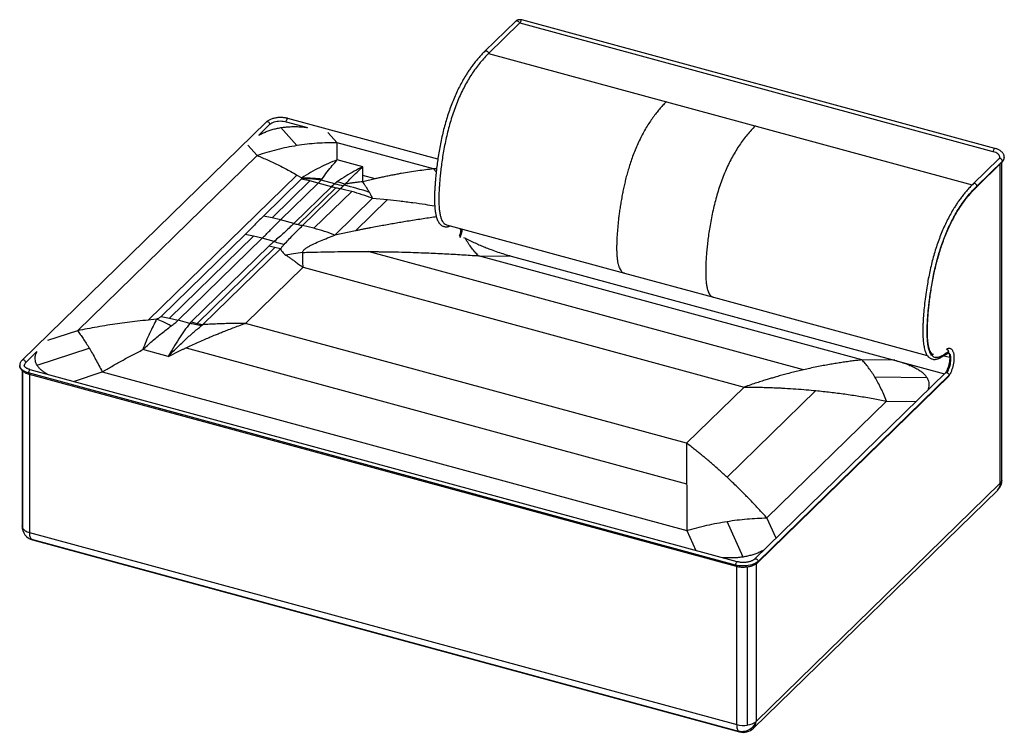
# Paper-space layout '_Trimetric' of a CAD drawing. Header units: millimetres. Extents: x -856 to 856, y -378 to 862.
import ezdxf

# ---------------------------------------------------------------- set-up
doc = ezdxf.new("R2010")
doc.units = ezdxf.units.MM

psp = doc.layouts.new('_Trimetric')

# ---------------------------------------------------------------- linework, layer by layer
at = {"color": 7, "linetype": 'Continuous', "lineweight": 25}
for p, q in [((6.6, 859.8), (-47, 807.4)), ((836.8, 632.6), (14.3, 856.2)), ((839.7, 638.3), (17.2, 861.9)), ((13, 856), (-40.7, 803.6)), ((-40.7, 803.6), (800.4, 575)), ((-128.9, 619.6), (-389.6, 690.4)), ((-427.2, 684), (-851.9, 269.5)), ((-440.4, 661.1), (-420.9, 680.2)), ((-373.9, 643.2), (-401.9, 674.5)), ((-392.5, 684.7), (-355.5, 674.7)), ((-303.9, 648), (-320, 666)), ((-459.3, 643.8), (-443.2, 625.8)), ((-136.7, 602.5), (-303.9, 648)), ((-443.2, 625.8), (-755.4, 321)), ((-259.6, 606.3), (-303.8, 618.3)), ((846.3, 619.9), (802, 576.7)), ((-259.5, 591.1), (-259.6, 606.3)), ((-131.8, 597.3), (-136.7, 602.5)), ((-131.2, 602.5), (-136.7, 602.5)), ((807.6, 570.9), (851.9, 614.2)), ((808.3, 572.8), (852.7, 616.1)), ((849.1, 55.6), (849.1, 611.5)), ((852, 61.6), (852, 614.3)), ((-374, 592), (-632.6, 339.5)), ((-366.7, 584.5), (-432.3, 520.5)), ((-374, 592), (-365.7, 587.1)), ((-365.9, 585.9), (-366.7, 584.5)), ((-351.8, 581.7), (-366.7, 584.5)), ((-336.8, 578), (-331.7, 583.2)), ((-308.2, 576.8), (-331.7, 583.2)), ((-259.5, 580.1), (-259.5, 591.1)), ((-238.2, 585.3), (-259.5, 591.1)), ((-238.2, 585.3), (-259.5, 580.1)), ((-351.8, 581.7), (-417.3, 517.6)), ((-402.4, 514), (-336.8, 578)), ((-313.6, 571.7), (-379.2, 507.7)), ((-371.7, 505.8), (-306.1, 569.8)), ((-364.2, 504), (-298.6, 568)), ((-336.8, 578), (-351.8, 581.7)), ((-313.6, 571.7), (-336.8, 578)), ((-278.7, 563.2), (-344.3, 499.2)), ((-307.9, 487.4), (-242.3, 551.4)), ((-272, 494.9), (-216.4, 549.2)), ((-242.3, 551.4), (-216.4, 549.2)), ((-417.3, 517.6), (-432.3, 520.5)), ((-402.4, 514), (-417.3, 517.6)), ((-379.2, 507.7), (-402.4, 514)), ((-344.3, 499.2), (-364.2, 504)), ((-113.7, 505.3), (195.4, 421.3)), ((-463.9, 488.4), (-610.1, 345.7)), ((-449.2, 485.6), (-595.4, 342.8)), ((-580.6, 339.2), (-434.4, 482)), ((-449.2, 485.6), (-463.9, 488.4)), ((-434.4, 482), (-449.2, 485.6)), ((-413.7, 476.3), (-434.4, 482)), ((-272, 494.9), (-307.9, 487.4)), ((-84.4, 483.4), (-81.4, 481.9)), ((-81.4, 481.9), (-80.5, 481.4)), ((-81.1, 481.4), (-81.4, 481.9)), ((-80.5, 481.4), (-81.1, 481.4)), ((-422.9, 468.2), (-558, 336.4)), ((-547.7, 333.8), (-412.6, 465.6)), ((-537.5, 331.6), (-402.4, 463.4)), ((-412.6, 465.6), (-422.9, 468.2)), ((-402.4, 463.4), (-412.6, 465.6)), ((506.8, 253), (-250.3, 458.8)), ((608.3, 270.2), (-58.4, 451.4)), ((-58.4, 451.4), (-1.2, 450.8)), ((-1.2, 450.8), (752.2, 246.1)), ((-463.4, 333.8), (-363.4, 431.4)), ((-363.4, 431.4), (403.6, 222.9)), ((195.4, 421.3), (350.2, 379.2)), ((350.2, 379.2), (722.1, 278.1)), ((-610.1, 345.7), (-595.4, 342.8)), ((-595.4, 342.8), (-580.6, 339.2)), ((-617.9, 340.9), (-632.6, 339.5)), ((-560.4, 333.7), (-580.6, 339.2)), ((-558, 336.4), (-547.7, 333.8)), ((-547.7, 333.8), (-537.5, 331.6)), ((-539.8, 329.9), (-537.5, 331.6)), ((303.6, 125.3), (-463.4, 333.8)), ((-755.4, 321), (-807.5, 303.9)), ((-566.7, 291.4), (303.7, 54.8)), ((-845.6, 265.7), (-826, 284.8)), ((-825.7, 260.9), (-735.1, 290.6)), ((-597.9, 276.1), (-642.1, 288.1)), ((750.9, 277.5), (761.1, 274.7)), ((665.6, 269.6), (608.3, 270.2)), ((-852, 251.9), (-852, -18.8)), ((-850.9, 250.9), (-850.9, -22.6)), ((388.8, -86.7), (-840.6, 247.5)), ((-839.7, 245.4), (389.6, -88.7)), ((-838.7, 245.1), (-838.7, -30.2)), ((391.7, -81), (-837.6, 253.1)), ((-762.7, 232.8), (-712.4, 249.3)), ((-712.4, 249.3), (303.9, -26.9)), ((753.8, 247.6), (421.6, -76.6)), ((427.2, -82.3), (759.5, 242)), ((760.3, 243.9), (428, -80.4)), ((721.6, 239.3), (631, 240.2)), ((403.6, 222.9), (303.6, 125.3)), ((374, 66), (528.5, 216.8)), ((443.2, -4.7), (651.4, 198.5)), ((651.4, 198.5), (703, 198)), ((849.1, 55.6), (424.4, -358.9)), ((419.8, -370.8), (844.5, 43.7)), ((401.9, -72.8), (373.9, -10.8)), ((459.1, -40), (443.2, -4.7)), ((-838.7, -30.2), (390.7, -364.3)), ((303.9, -26.9), (319.5, -61.3)), ((-835.3, -42), (394.1, -376.1)), ((-833.6, -42.9), (395.8, -377)), ((424.4, -84.6), (424.4, -358.9)), ((390.7, -364.3), (390.7, -89)), ((409.7, -365.2), (409.7, -89.8))]:
    psp.add_line(p, q, dxfattribs=at)
at = {"color": 7, "linetype": 'Continuous', "lineweight": 25, "flags": 128}
for points in [[(6.6, 859.8), (7.3, 860.3), (8.3, 860.5), (9.4, 860.4), (10.5, 859.9), (11.5, 859.1), (12.3, 858.2), (12.8, 857.1), (13, 856)], [(17.2, 861.9), (16.8, 861.8), (16.2, 861.4), (15.6, 860.7), (15.1, 859.7), (14.7, 858.5), (14.4, 857.3), (14.3, 856.2)], [(-420.9, 680.2), (-419.5, 681.4), (-417.7, 682.5), (-415.7, 683.5), (-413.5, 684.3), (-411.1, 685), (-408.5, 685.5), (-405.9, 685.8), (-403.1, 686), (-400.4, 685.9), (-397.7, 685.7), (-395, 685.3), (-392.5, 684.7)], [(-392.5, 684.7), (-392.4, 685.9), (-392.2, 687.1), (-391.8, 688.3), (-391.2, 689.3), (-390.7, 690), (-390.1, 690.4), (-389.6, 690.4)], [(-420.9, 680.2), (-421.1, 681.3), (-421.6, 682.4), (-422.4, 683.4), (-423.3, 684.1), (-424.4, 684.6), (-425.5, 684.7), (-426.5, 684.5), (-427.2, 684)], [(839.7, 638.3), (839.3, 638.3), (838.7, 637.9), (838.1, 637.2), (837.6, 636.2), (837.2, 635), (836.9, 633.8), (836.8, 632.6)], [(848, 623.1), (848, 623.5), (847.7, 624.9), (847.1, 626.3), (846.1, 627.6), (844.8, 628.8), (843.2, 630), (841.3, 631), (839.2, 631.9), (836.8, 632.6)], [(852.7, 616.1), (852.5, 617.2), (852, 618.3), (851.2, 619.3), (850.2, 620), (849.1, 620.5), (848, 620.6), (847, 620.4), (846.3, 619.9)], [(756.4, 248), (757.7, 250.1), (758.8, 252.4), (759.8, 254.8), (760.8, 257.4), (761.6, 260.1), (762.2, 262.8), (762.7, 265.5), (763.1, 268.2), (763.2, 270.7), (763.2, 273.1), (763, 275.3), (762.7, 277.3), (762.2, 279), (761.5, 280.4), (760.7, 281.5), (759.7, 282.2), (759, 282.5)], [(-840.6, 247.5), (-843.3, 248.3), (-845.9, 249.3), (-848.3, 250.5), (-850.3, 251.8), (-852.1, 253.2), (-853.6, 254.7), (-854.7, 256.3), (-855.5, 257.9), (-855.9, 259.5), (-856, 260.7)], [(-845.6, 265.7), (-845.8, 266.8), (-846.3, 267.9), (-847, 268.9), (-848, 269.6), (-849.1, 270.1), (-850.2, 270.2), (-851.2, 270), (-851.9, 269.5)], [(-837.6, 253.1), (-838.1, 253.1), (-838.7, 252.7), (-839.3, 252), (-839.8, 251), (-840.2, 249.8), (-840.5, 248.6), (-840.6, 247.5)], [(-840.6, 247.5), (-840.5, 246.5), (-840.2, 245.8), (-839.8, 245.4), (-839.7, 245.4)], [(849.1, 55.6), (850, 54.8), (850.5, 54.1), (850.6, 53.5), (850.6, 53.3)], [(-850.9, -22.6), (-850.1, -23.8), (-849, -24.9), (-847.7, -26), (-846.3, -27), (-844.6, -27.9), (-842.8, -28.8), (-840.8, -29.5), (-838.7, -30.2)], [(-835.3, -42), (-836, -41.2), (-836.7, -40.1), (-837.3, -38.9), (-837.8, -37.5), (-838.2, -35.9), (-838.5, -34.1), (-838.6, -32.2), (-838.7, -30.2)], [(-833.6, -42.9), (-834.4, -42.6), (-835.3, -42)], [(428, -80.4), (426.3, -81.9), (424.3, -83.2), (422.1, -84.4), (419.6, -85.5), (416.8, -86.4), (413.9, -87.1), (410.9, -87.7), (407.7, -88.1), (404.5, -88.3), (401.3, -88.4), (398, -88.2), (394.8, -87.9), (391.7, -87.4), (388.8, -86.7)], [(391.7, -81), (391.2, -81), (390.7, -81.4), (390.1, -82.1), (389.6, -83.1), (389.1, -84.3), (388.9, -85.5), (388.8, -86.7)], [(421.7, -76.6), (422.4, -76.1), (423.3, -75.9), (424.4, -76), (425.5, -76.5), (426.5, -77.2), (427.3, -78.2), (427.8, -79.3), (428, -80.4)], [(388.8, -86.7), (388.9, -87.6), (389.1, -88.3), (389.6, -88.7), (389.6, -88.7)], [(424.4, -358.9), (423.3, -361.6), (421.8, -364.3), (420.1, -366.7), (418.1, -369), (415.8, -371), (413.4, -372.8), (410.8, -374.2), (408.1, -375.4), (405.3, -376.2), (402.5, -376.7), (399.6, -376.9), (396.8, -376.6), (394.1, -376.1)], [(390.7, -364.3), (390.7, -366.3), (390.9, -368.2), (391.2, -370), (391.5, -371.6), (392, -373), (392.6, -374.3), (393.3, -375.3), (394.1, -376.1)], [(394.1, -376.1), (394.9, -376.7), (395.8, -377)]]:
    psp.add_lwpolyline(points, dxfattribs=at)
at = {"color": 7, "linetype": 'Continuous', "lineweight": 25}
for centre, radius, start, end in [((13.9, 854.7), 1.54, 72.696, 125.3989), ((846.4, 623.4), 9.67, 310.7243, 357.6529), ((850.1, 616), 2.55, 315.0288, 2.2369), ((-128, 381.6), 265.7, 132.713, 134.3157), ((-234.5, 862.6), 301.5, 254.7929, 256.2591), ((-231.3, 859.5), 292.9, 254.7854, 257.7936), ((-236, 856.5), 295.1, 256.2591, 257.7462), ((-219.2, 842), 274.9, 252.1142, 255.1847), ((-112.8, 377.7), 266, 132.713, 134.3157), ((-383.1, 179.4), 397.7, 74.7851, 77.7383), ((-376.7, 184.4), 398.8, 71.1589, 77.7619), ((-389.5, 156.6), 421.4, 69.5532, 74.7637), ((-300.1, 798.6), 301.5, 254.7929, 256.2591), ((-301.6, 792.4), 295.1, 256.2591, 257.7462), ((-136.1, 504), 50.4, 335.3955, 352.9425), ((759.8, 283.7), 6.63, 78.4943, 128.7486), ((-840.9, 260.4), 7.07, 131.0154, 178.1327), ((757.7, 243.8), 2.55, 315.0288, 2.2369), ((758.8, 243.5), 1.55, 314.6054, 14.5682), ((827, 61.6), 25, 314.305, 0), ((833, 55.1), 16.1, 315.3545, 1.9113), ((843.6, 62), 8.45, 311.085, 357.5531), ((-827, -18.8), 25, 180, 254.7955), ((-844.8, -18.7), 7.26, 180.501, 212.1911), ((-829.9, -22.1), 20.6, 229.3581, 254.9529), ((425.4, -80.5), 2.55, 314.9956, 2.238), ((406.7, -337.7), 27.6, 276.303, 309.97), ((408, -359.3), 16.4, 315.7984, 1.4674), ((402.4, -319.3), 46.5, 255.4232, 279.0852), ((402.3, -352.9), 25, 254.7955, 314.305)]:
    psp.add_arc(centre, radius, start, end, dxfattribs=at)
for points, knots in [([(17.2, 861.9), (16.9, 861.9), (16.1, 862.1), (14.7, 862.3), (13, 862.3), (11.3, 862.1), (9.7, 861.7), (8.2, 861), (7.2, 860.4), (6.8, 859.9), (6.6, 859.8)], [0, 0, 0, 0, 0.081322, 0.225491, 0.368619, 0.513183, 0.661291, 0.816404, 0.948961, 1, 1, 1, 1]), ([(-47, 807.4), (-49.1, 805.4), (-53, 801.4), (-58.6, 795.2), (-63.8, 788.9), (-68.6, 782.8), (-72.9, 776.8), (-76.8, 770.9), (-81.2, 764), (-86.1, 755.7), (-91.5, 745.6), (-96.6, 735.1), (-101.4, 724.2), (-105.9, 712.9), (-110, 701.2), (-113.8, 689.2), (-117.3, 677.1), (-120.4, 664.7), (-123.2, 652.3), (-125.6, 639.8), (-127.8, 627.4), (-129.6, 615.4), (-131.1, 603.7), (-132.4, 592.5), (-133.2, 583.1), (-133.8, 575.2), (-134.2, 568.4), (-134.6, 561.3), (-134.7, 554.3), (-134.7, 547.6), (-134.6, 541.5), (-134.2, 535.6), (-133.6, 529.8), (-132.7, 523.9), (-131.5, 518.8), (-130.1, 514.7), (-128.7, 511.6), (-127.2, 509.1), (-125.8, 507.3), (-124.5, 505.9), (-123.1, 504.7), (-121.4, 503.6), (-119.5, 502.7), (-117.5, 502.1), (-115.6, 501.9), (-114.1, 501.9), (-112.8, 502), (-111.4, 502.2), (-109.6, 502.6), (-108.1, 503.1), (-107.3, 503.4), (-107.2, 503.5)], [0, 0, 0, 0, 0.0315794, 0.0607763, 0.0877552, 0.1126652, 0.1356386, 0.1567914, 0.1762225, 0.2079627, 0.2391422, 0.2699453, 0.3005086, 0.3310169, 0.3618301, 0.392591, 0.4233992, 0.4544082, 0.4858109, 0.5174516, 0.5488315, 0.5796375, 0.6097331, 0.6391603, 0.6672816, 0.6837962, 0.7023535, 0.7221879, 0.7417869, 0.7606809, 0.7785728, 0.7952766, 0.8134201, 0.8327145, 0.8539742, 0.8677416, 0.8818004, 0.8940497, 0.904222, 0.9124453, 0.9199914, 0.929124, 0.9391456, 0.9496473, 0.9587169, 0.9658218, 0.971055, 0.9782173, 0.987134, 0.998122, 1, 1, 1, 1]), ([(-47, 807.4), (-46.9, 807.5), (-46.6, 807.9), (-45.6, 808.2), (-44.3, 808.1), (-42.9, 807.4), (-41.7, 806.3), (-40.9, 805), (-40.8, 804), (-40.7, 803.6)], [0, 0, 0, 0, 0.050596, 0.20883, 0.367064, 0.525298, 0.683532, 0.841766, 1, 1, 1, 1]), ([(-40.7, 803.6), (-43.2, 801.1), (-48, 796.3), (-55, 788.1), (-61.8, 779.5), (-68.4, 770.2), (-74.6, 760.4), (-80.6, 750), (-86.3, 739.1), (-91.7, 727.5), (-96.7, 715.4), (-101.4, 702.8), (-105.7, 689.8), (-109.5, 676.7), (-112.8, 663.5), (-115.8, 650.2), (-118.4, 637), (-120.6, 624.1), (-122.4, 611.7), (-123.9, 600), (-125, 589.2), (-125.9, 579.4), (-126.5, 570.3), (-127, 561.3), (-127.2, 552), (-127.1, 542.5), (-126.7, 534), (-125.7, 526.4), (-124.4, 520), (-122.8, 514.9), (-120.9, 511.1), (-118.9, 508.4), (-116.5, 506.4), (-114.8, 505.5), (-113.8, 505.3), (-113.7, 505.3)], [0, 0, 0, 0, 0.041169, 0.081029, 0.119705, 0.157343, 0.19411, 0.230238, 0.26607, 0.301795, 0.337614, 0.373728, 0.409702, 0.445472, 0.481267, 0.517254, 0.553134, 0.588304, 0.622387, 0.654967, 0.685595, 0.713854, 0.737716, 0.764227, 0.792516, 0.821782, 0.851342, 0.875976, 0.900554, 0.92513, 0.943409, 0.961606, 0.979918, 0.997869, 1, 1, 1, 1]), ([(268.4, 719.6), (266.7, 717.8), (263.1, 714.3), (257.7, 708.3), (252.1, 701.6), (246.3, 694.1), (240.5, 685.9), (234.8, 676.9), (229.2, 667.3), (223.9, 657.1), (218.8, 646.4), (214.1, 635.5), (209.8, 624.6), (206.1, 614), (202.9, 603.8), (200, 594), (197.6, 584.5), (195.4, 575.3), (193.4, 566.3), (191.5, 556.9), (189.8, 547.2), (188.2, 537.4), (186.8, 528.2), (185.7, 519.5), (184.5, 509.2), (183.4, 497.3), (182.4, 483.8), (182, 472.4), (181.9, 463.1), (182.1, 455.9), (182.6, 448.9), (183.4, 442.4), (184.5, 436.8), (185.9, 432.2), (187.5, 428.4), (189.5, 425.3), (191.7, 423), (193.7, 421.7), (195, 421.5), (195.4, 421.4)], [0, 0, 0, 0, 0.029328, 0.060016, 0.091849, 0.124651, 0.158287, 0.192135, 0.22585, 0.259531, 0.293305, 0.326492, 0.35793, 0.387743, 0.416005, 0.442725, 0.468004, 0.492788, 0.517196, 0.541132, 0.56907, 0.595946, 0.621515, 0.645515, 0.668272, 0.707099, 0.746409, 0.785163, 0.807865, 0.830691, 0.853571, 0.876357, 0.898964, 0.917675, 0.93637, 0.955125, 0.973667, 0.992194, 1, 1, 1, 1]), ([(-389.6, 690.4), (-390.1, 690.6), (-391.5, 690.9), (-393.9, 691.4), (-396.8, 691.8), (-399.8, 692), (-402.8, 692.1), (-405.8, 692), (-408.8, 691.7), (-411.7, 691.2), (-414.5, 690.6), (-417.2, 689.8), (-419.8, 688.8), (-422.2, 687.7), (-424.3, 686.4), (-426, 685.2), (-426.9, 684.4), (-427.2, 684)], [0, 0, 0, 0, 0.037454, 0.108012, 0.178335, 0.248483, 0.318542, 0.388596, 0.458712, 0.528972, 0.599467, 0.670294, 0.741549, 0.81331, 0.885595, 0.958276, 1, 1, 1, 1]), ([(-440.4, 661.1), (-439.4, 661.7), (-436.3, 663.5), (-430.8, 666.1), (-424, 668.9), (-416.9, 671.2), (-409.6, 673.1), (-404.5, 674), (-401.9, 674.5)], [0, 0, 0, 0, 0.101344, 0.295001, 0.477941, 0.655252, 0.828657, 1, 1, 1, 1]), ([(-401.9, 674.5), (-399.3, 674.9), (-394, 675.6), (-385.7, 676.2), (-377.1, 676.3), (-368.3, 676), (-361, 675.4), (-356.8, 674.8), (-355.4, 674.6)], [0, 0, 0, 0, 0.17448, 0.351133, 0.531903, 0.718601, 0.912861, 1, 1, 1, 1]), ([(423.2, 677.5), (420.7, 675), (415.9, 670.2), (408.9, 662), (402, 653.4), (395.5, 644.1), (389.3, 634.3), (383.3, 624), (377.6, 613), (372.2, 601.5), (367.2, 589.3), (362.5, 576.7), (358.2, 563.8), (354.4, 550.6), (351.1, 537.4), (348.1, 524.1), (345.5, 510.9), (343.3, 498), (341.5, 485.7), (340, 474), (338.9, 463.1), (338, 453.4), (337.4, 444.2), (336.9, 435.3), (336.7, 425.9), (336.8, 416.5), (337.2, 407.9), (338.2, 400.3), (339.5, 393.9), (341.1, 388.8), (343, 385), (345, 382.3), (347.4, 380.4), (349.1, 379.4), (350.1, 379.3), (350.2, 379.2)], [0, 0, 0, 0, 0.041191, 0.081074, 0.119771, 0.157429, 0.194217, 0.230365, 0.266216, 0.301961, 0.337799, 0.373933, 0.409927, 0.445717, 0.481532, 0.517539, 0.553439, 0.588627, 0.622729, 0.655327, 0.685972, 0.714247, 0.738122, 0.764647, 0.792952, 0.822234, 0.85181, 0.876459, 0.90105, 0.925639, 0.943928, 0.962135, 0.980457, 0.998418, 1, 1, 1, 1]), ([(-303.8, 618.3), (-303.8, 621.1), (-303.8, 626.8), (-303.9, 634.5), (-303.9, 641.6), (-303.9, 645.9), (-303.9, 648)], [0, 0, 0, 0, 0.263327, 0.517768, 0.763326, 1, 1, 1, 1]), ([(856, 623), (856, 623.4), (856, 624.3), (855.7, 625.9), (855.1, 627.6), (854.1, 629.3), (852.9, 630.9), (851.4, 632.5), (849.7, 633.9), (847.6, 635.2), (845.3, 636.4), (842.9, 637.3), (841, 638), (839.9, 638.3), (839.7, 638.3)], [0, 0, 0, 0, 0.049548, 0.134954, 0.22053, 0.30775, 0.397739, 0.491018, 0.587317, 0.685701, 0.785055, 0.884408, 0.978098, 1, 1, 1, 1]), ([(-443.2, 625.8), (-440, 624.6), (-433.7, 622), (-424, 617.8), (-414.2, 613.2), (-404.3, 608.4), (-394.3, 603.3), (-384.3, 597.9), (-377.4, 594), (-374, 592)], [0, 0, 0, 0, 0.136842, 0.277694, 0.422558, 0.565218, 0.706792, 0.851057, 1, 1, 1, 1]), ([(-303.8, 618.3), (-308.9, 616.3), (-319.2, 612.3), (-334.7, 604.9), (-350.2, 596.6), (-360.5, 590.3), (-365.7, 587.1)], [0, 0, 0, 0, 0.2494, 0.499193, 0.749387, 1, 1, 1, 1]), ([(-330.2, 585.3), (-327.2, 589.4), (-321.3, 597.6), (-312.5, 608.6), (-306.7, 615.1), (-303.8, 618.3)], [0, 0, 0, 0, 0.33418, 0.667479, 1, 1, 1, 1]), ([(848, 623.1), (848, 623.1), (848, 622.8), (847.9, 622.3), (847.6, 621.6), (847.1, 620.8), (846.6, 620.2), (846.3, 619.9)], [0, 0, 0, 0, 0.023684, 0.315958, 0.557019, 0.782281, 1, 1, 1, 1]), ([(851.9, 614.2), (852.2, 614.5), (853, 615.3), (854.1, 616.7), (855.1, 618.5), (855.7, 620.3), (856, 621.9), (856, 622.8), (856, 623)], [0, 0, 0, 0, 0.119434, 0.334628, 0.523177, 0.724948, 0.919394, 1, 1, 1, 1]), ([(-259.6, 606.3), (-264.4, 603.8), (-274.2, 598.8), (-288.9, 590.2), (-298.7, 583.7), (-303.6, 580.5)], [0, 0, 0, 0, 0.333616, 0.666979, 1, 1, 1, 1]), ([(-289.5, 576.3), (-286.1, 580), (-279.4, 587.4), (-269.5, 597.4), (-262.9, 603.3), (-259.6, 606.3)], [0, 0, 0, 0, 0.333132, 0.666472, 1, 1, 1, 1]), ([(-136.7, 602.5), (-141.1, 602), (-150.2, 601), (-164, 599.2), (-178.2, 597.1), (-190.2, 595.1), (-200, 593.3), (-207.7, 591.8), (-215.8, 590.2), (-223.9, 588.5), (-231.4, 586.9), (-236, 585.8), (-238.2, 585.3)], [0, 0, 0, 0, 0.133389, 0.27068, 0.411872, 0.55284, 0.625671, 0.69992, 0.781246, 0.86414, 0.937058, 1, 1, 1, 1]), ([(-365.7, 587.1), (-365.7, 586.9), (-365.7, 586.5), (-365.8, 586), (-365.9, 585.9)], [0, 0, 0, 0, 0.562378, 1, 1, 1, 1]), ([(-331.7, 583.2), (-338.1, 583.9), (-349.5, 585.3), (-360.9, 585.7), (-365.9, 585.9)], [0, 0, 0, 0, 0.559983, 1, 1, 1, 1]), ([(-365.7, 587.1), (-359.1, 587), (-347.2, 586.9), (-335.4, 585.8), (-330.2, 585.3)], [0, 0, 0, 0, 0.559982, 1, 1, 1, 1]), ([(-331.7, 583.2), (-331.4, 583.6), (-330.9, 584.3), (-330.4, 585), (-330.2, 585.3)], [0, 0, 0, 0, 0.561551, 1, 1, 1, 1]), ([(-303.6, 580.5), (-304.5, 579.8), (-306.2, 578.6), (-307.6, 577.4), (-308.2, 576.8)], [0, 0, 0, 0, 0.560477, 1, 1, 1, 1]), ([(-293.3, 573.2), (-293.1, 573.3), (-292.7, 573.7), (-292.3, 574), (-292.2, 574.1)], [0, 0, 0, 0, 0.559999, 1, 1, 1, 1]), ([(-292.2, 574.1), (-291.7, 574.5), (-290.8, 575.3), (-289.9, 576), (-289.5, 576.3)], [0, 0, 0, 0, 0.559997, 1, 1, 1, 1]), ([(-259.5, 580.1), (-261.4, 579.9), (-265.3, 579.6), (-271.2, 578.9), (-277.1, 578.2), (-283.1, 577.3), (-287.3, 576.7), (-289.5, 576.3)], [0, 0, 0, 0, 0.189859, 0.39324, 0.586405, 0.779607, 1, 1, 1, 1]), ([(-247.9, 561.8), (-248.4, 562.6), (-249.3, 564.1), (-250.5, 566.2), (-251.6, 568), (-252.5, 569.6), (-253.5, 571.1), (-255, 573.4), (-257, 576.5), (-258.7, 579), (-259.5, 580.1)], [0, 0, 0, 0, 0.1188257, 0.2259509, 0.3213744, 0.405096, 0.4771168, 0.5658963, 0.7937514, 1, 1, 1, 1]), ([(802, 576.7), (799.9, 574.6), (796, 570.7), (790.4, 564.4), (785.2, 558.1), (780.4, 551.9), (776.1, 545.9), (772.2, 540.1), (767.7, 533.1), (762.8, 524.7), (757.4, 514.6), (752.3, 504.1), (747.5, 493.1), (743, 481.8), (738.9, 470), (735.1, 458), (731.6, 445.8), (728.5, 433.4), (725.7, 420.9), (723.3, 408.3), (720.9, 394.6), (718.8, 380), (717, 364.7), (715.8, 352.7), (715.2, 343.5), (714.7, 336.6), (714.4, 329.5), (714.3, 322.5), (714.3, 315.9), (714.5, 309.8), (714.9, 304.5), (715.3, 299.8), (716, 295.4), (716.8, 290.9), (717.9, 287), (719.1, 283.7), (720.3, 281.1), (721.5, 278.9), (722.7, 277.2), (723.8, 275.9), (725, 274.7), (726.4, 273.6), (728.2, 272.6), (730.4, 271.7), (732.9, 271.1), (735.2, 271.1), (737, 271.3), (738.5, 271.6), (740.3, 272.2), (742.2, 272.8), (743.9, 273.6), (745.5, 274.4), (747.4, 275.4), (749.5, 276.6), (751.8, 278.1), (754.6, 279.9), (756.5, 281.2), (757.6, 281.9)], [0, 0, 0, 0, 0.029362, 0.056501, 0.081571, 0.104711, 0.126045, 0.145681, 0.163712, 0.193211, 0.222196, 0.250834, 0.279252, 0.307628, 0.336286, 0.36489, 0.393545, 0.422393, 0.451619, 0.481035, 0.510195, 0.548159, 0.585057, 0.620088, 0.635708, 0.653204, 0.671674, 0.689827, 0.707274, 0.723753, 0.739108, 0.75169, 0.764832, 0.778989, 0.794202, 0.804968, 0.815908, 0.825669, 0.83408, 0.841152, 0.847376, 0.854874, 0.863604, 0.872679, 0.886011, 0.897448, 0.903119, 0.910134, 0.918522, 0.928664, 0.935395, 0.942942, 0.951458, 0.961139, 0.972238, 0.985067, 1, 1, 1, 1]), ([(758.9, 284.3), (757.6, 283.4), (755.2, 281.8), (751.9, 279.7), (749, 277.9), (746.3, 276.5), (743.7, 275.3), (740.9, 274.4), (737.9, 274.1), (735, 274.5), (732.1, 275.8), (729.6, 278.3), (727.4, 281.7), (725.6, 286), (724.2, 291), (723.2, 296.7), (722.4, 303.4), (721.9, 311.3), (721.8, 320.1), (722, 329), (722.4, 337.5), (722.9, 345.5), (723.5, 353.2), (724.3, 360.8), (725.2, 369), (726.4, 378.9), (728, 390.5), (730.3, 404), (732.9, 417.9), (736, 432), (739.5, 445.5), (743.2, 458.6), (747.3, 471), (751.8, 483.2), (756.6, 494.9), (761.7, 506.1), (767.1, 516.7), (772.9, 527.2), (779.2, 537.3), (786.1, 547.2), (793.2, 556.5), (800.7, 565.1), (805.8, 570.2), (808.3, 572.8)], [0, 0, 0, 0, 0.0188014, 0.0353566, 0.0500657, 0.0633368, 0.0755889, 0.0908241, 0.1067446, 0.1239746, 0.1420408, 0.1603698, 0.1786344, 0.1970703, 0.2155624, 0.2340669, 0.252609, 0.2770266, 0.3012432, 0.3247711, 0.3470325, 0.3673998, 0.3855066, 0.4044379, 0.4244761, 0.4454543, 0.4767355, 0.5091687, 0.5423564, 0.5757347, 0.6089214, 0.6390667, 0.6693681, 0.6998242, 0.7300368, 0.7601468, 0.7903125, 0.8206735, 0.8545819, 0.8893027, 0.9250142, 0.9618699, 1, 1, 1, 1]), ([(732.7, 279.4), (732.3, 279.5), (731.6, 279.8), (730.7, 280.4), (729.9, 281.1), (729.2, 282), (728.3, 283.1), (727.4, 284.6), (726.5, 286.7), (725.7, 289), (724.7, 292.3), (723.8, 296.7), (723.1, 302.2), (722.6, 308.5), (722.3, 316.1), (722.3, 325), (722.6, 334.4), (723.2, 343.7), (723.9, 353.2), (724.9, 363.2), (726.1, 374.2), (727.7, 385.6), (729.5, 397.4), (731.6, 409.5), (734.1, 421.6), (736.8, 433.7), (739.9, 445.7), (743.3, 457.5), (747, 469), (751, 480.3), (755.4, 491.2), (760.1, 501.7), (765, 511.8), (770.2, 521.5), (774.9, 529.5), (779.2, 536.2), (782.9, 541.8), (787.1, 547.5), (791.6, 553.4), (796.6, 559.3), (801.9, 565.3), (805.7, 569), (807.6, 570.9)], [0, 0, 0, 0, 0.012188, 0.023715, 0.032731, 0.040105, 0.049025, 0.059537, 0.071594, 0.083711, 0.095327, 0.117027, 0.136665, 0.156306, 0.182248, 0.210375, 0.23979, 0.267905, 0.292163, 0.322468, 0.353964, 0.386053, 0.418901, 0.452277, 0.485846, 0.519044, 0.551826, 0.584385, 0.61689, 0.649414, 0.681623, 0.713915, 0.746468, 0.779425, 0.813014, 0.833666, 0.856131, 0.880516, 0.906944, 0.935557, 0.966516, 1, 1, 1, 1]), ([(808.3, 572.8), (808.3, 573.3), (808.2, 574.2), (807.4, 575.6), (806.2, 576.7), (804.8, 577.3), (803.4, 577.4), (802.4, 577.1), (802.1, 576.7), (802, 576.6)], [0, 0, 0, 0, 0.1581786, 0.3163573, 0.4745359, 0.6327145, 0.7908931, 0.9490718, 1, 1, 1, 1]), ([(807.5, 571), (807.7, 571.2), (808.2, 571.6), (808.3, 572.4), (808.3, 572.8)], [0, 0, 0, 0, 0.406418, 1, 1, 1, 1]), ([(-242.3, 551.4), (-243.3, 553.4), (-245.2, 557), (-247.1, 560.3), (-247.9, 561.8)], [0, 0, 0, 0, 0.559997, 1, 1, 1, 1]), ([(-216.4, 549.2), (-209.5, 548.4), (-194.7, 546.9), (-173, 544.2), (-152.5, 541.3), (-140, 539.2), (-134.3, 538.3)], [0, 0, 0, 0, 0.251871, 0.537988, 0.79292, 1, 1, 1, 1]), ([(-432.3, 520.5), (-438.3, 514.5), (-446.7, 506.2), (-456.9, 495.4), (-461.6, 490.7), (-463.9, 488.4)], [0, 0, 0, 0, 0.559977, 0.780004, 1, 1, 1, 1]), ([(-434.4, 482), (-432.1, 484.2), (-427.7, 488.5), (-421.4, 495), (-415.1, 501.4), (-408.8, 507.7), (-404.5, 511.9), (-402.4, 514)], [0, 0, 0, 0, 0.207899, 0.408391, 0.606221, 0.80312, 1, 1, 1, 1]), ([(-131.4, 519.1), (-133, 518.9), (-138.6, 518.1), (-148.3, 516.7), (-160.5, 514.8), (-172.8, 512.9), (-184.6, 511), (-195.8, 509.1), (-206.4, 507.3), (-217.2, 505.4), (-228.4, 503.3), (-237.9, 501.6), (-243.9, 500.4), (-246.1, 500), (-246.8, 499.9), (-247.5, 499.7), (-248.2, 499.6), (-249, 499.5), (-251.6, 499), (-255.8, 498.1), (-261.3, 497.1), (-265.3, 496.3), (-268.2, 495.7), (-270, 495.3), (-271.2, 495.1), (-271.8, 495), (-271.9, 494.9), (-272, 494.9)], [0, 0, 0, 0, 0.034412, 0.11989, 0.206681, 0.294786, 0.384206, 0.458306, 0.533712, 0.610422, 0.688438, 0.773443, 0.811397, 0.816393, 0.821393, 0.8264, 0.831413, 0.836431, 0.841455, 0.888005, 0.926504, 0.956953, 0.974507, 0.987533, 0.996031, 0.998581, 1, 1, 1, 1]), ([(-379.2, 507.7), (-382, 505), (-387.5, 499.6), (-396.1, 491.6), (-404.7, 483.9), (-410.8, 478.8), (-413.7, 476.3)], [0, 0, 0, 0, 0.253979, 0.507644, 0.758301, 1, 1, 1, 1]), ([(-396, 471.3), (-393.6, 474), (-388.7, 479.5), (-380.8, 487.6), (-372.6, 495.8), (-367, 501.3), (-364.2, 504)], [0, 0, 0, 0, 0.244358, 0.49574, 0.748293, 1, 1, 1, 1]), ([(-88.4, 498.4), (-88.5, 497.6), (-88.7, 495.9), (-89.3, 493.4), (-89.9, 490.8), (-90.7, 488.3), (-91.3, 486.6), (-91.6, 485.8), (-91.7, 485.8)], [0, 0, 0, 0, 0.1941253, 0.3927644, 0.5919275, 0.7912638, 0.990357, 1, 1, 1, 1]), ([(-88.9, 495.5), (-89.4, 496.4), (-90, 497.6), (-90.6, 498.8), (-90.7, 499)], [0, 0, 0, 0, 0.8427738, 1, 1, 1, 1]), ([(-363.5, 457.3), (-363.6, 457.6), (-363.9, 458.1), (-363.7, 459.3), (-362.8, 460.8), (-360.9, 462.7), (-358, 464.8), (-354.2, 467.2), (-349.5, 469.7), (-342.5, 473.2), (-333, 477.5), (-320.7, 482.5), (-312.2, 485.8), (-307.9, 487.4)], [0, 0, 0, 0, 0.019656, 0.040144, 0.084847, 0.134742, 0.189147, 0.267152, 0.349892, 0.436338, 0.617256, 0.80591, 1, 1, 1, 1]), ([(-80.5, 481.4), (-77.3, 479.9), (-71.1, 476.9), (-62, 472.7), (-53.3, 468.9), (-44.7, 465.4), (-35.2, 461.7), (-24.6, 457.9), (-13, 454.2), (-5.1, 451.9), (-1.2, 450.8)], [0, 0, 0, 0, 0.124778, 0.243408, 0.35591, 0.462312, 0.571579, 0.717922, 0.859003, 1, 1, 1, 1]), ([(-413.7, 476.3), (-415.5, 474.9), (-418.7, 472.2), (-421.6, 469.4), (-422.9, 468.2)], [0, 0, 0, 0, 0.560044, 1, 1, 1, 1]), ([(-413.7, 476.3), (-410.4, 475.3), (-404.5, 473.5), (-398.6, 472), (-396, 471.3)], [0, 0, 0, 0, 0.559994, 1, 1, 1, 1]), ([(-402.4, 463.4), (-401.5, 464.7), (-399.5, 467.4), (-397.2, 470), (-396, 471.3)], [0, 0, 0, 0, 0.487393, 1, 1, 1, 1]), ([(-402.4, 463.4), (-402.2, 463), (-401.9, 462.1), (-401.1, 460.8), (-400.3, 459.4), (-398.8, 457.6), (-396.6, 455.2), (-394.2, 453.5), (-393, 452.6)], [0, 0, 0, 0, 0.113883, 0.228364, 0.349219, 0.468677, 0.73417, 1, 1, 1, 1]), ([(-363.5, 457.3), (-369, 456.6), (-378.8, 455.3), (-388.7, 453.4), (-393, 452.6)], [0, 0, 0, 0, 0.559993, 1, 1, 1, 1]), ([(-393, 452.6), (-392.3, 452.1), (-390.8, 451.1), (-388.6, 449.6), (-386.3, 448), (-383.9, 446.3), (-381.4, 444.6), (-379.1, 442.9), (-376.7, 441.2), (-374.1, 439.3), (-371, 437), (-367.4, 434.3), (-364.8, 432.4), (-363.4, 431.4)], [0, 0, 0, 0, 0.07252, 0.147888, 0.226102, 0.307163, 0.391071, 0.477826, 0.542358, 0.632559, 0.7389, 0.86138, 1, 1, 1, 1]), ([(-363.5, 457.3), (-355.1, 457.6), (-338.8, 458), (-314.8, 458.5), (-292.2, 458.7), (-270.8, 458.8), (-257, 458.8), (-250.3, 458.8)], [0, 0, 0, 0, 0.2221488, 0.4332245, 0.6333639, 0.822358, 1, 1, 1, 1]), ([(-363.4, 431.4), (-363.4, 433.3), (-363.4, 436.9), (-363.5, 442.1), (-363.5, 446.6), (-363.5, 450.7), (-363.5, 454.2), (-363.5, 456.3), (-363.5, 457.3)], [0, 0, 0, 0, 0.212974, 0.407424, 0.583353, 0.740758, 0.87964, 1, 1, 1, 1]), ([(-250.3, 458.8), (-250.3, 458.8), (-250.1, 458.8), (-249.5, 458.8), (-248.1, 458.7), (-246, 458.7), (-243.5, 458.7), (-240.7, 458.7), (-237.8, 458.7), (-234.5, 458.6), (-230.8, 458.6), (-226.9, 458.5), (-223.5, 458.5), (-217.3, 458.4), (-205.1, 458.2), (-187.2, 457.8), (-167.3, 457.2), (-144.3, 456.3), (-117.6, 455.1), (-87.5, 453.4), (-68, 452.1), (-58.4, 451.4)], [0, 0, 0, 0, 0.00032, 0.002826, 0.009771, 0.020835, 0.036019, 0.049147, 0.064309, 0.081503, 0.100729, 0.121989, 0.141595, 0.153522, 0.21861, 0.332697, 0.432235, 0.529582, 0.69296, 0.849766, 1, 1, 1, 1]), ([(-610.1, 345.7), (-610.6, 345.2), (-611.6, 344.4), (-614, 342.7), (-616.3, 341.6), (-617.9, 340.9)], [0, 0, 0, 0, 0.242431, 0.492223, 1, 1, 1, 1]), ([(-632.6, 339.5), (-638.8, 338.9), (-650.9, 337.6), (-668.8, 335.4), (-686.2, 333.1), (-703.7, 330.4), (-721.2, 327.5), (-738.5, 324.4), (-749.9, 322.1), (-755.4, 321)], [0, 0, 0, 0, 0.149919, 0.294346, 0.433277, 0.574973, 0.720591, 0.862267, 1, 1, 1, 1]), ([(-617.9, 340.9), (-619.9, 337.1), (-624, 329.3), (-630.2, 316.5), (-636.2, 302.8), (-640.2, 293), (-642.1, 288.1)], [0, 0, 0, 0, 0.250613, 0.500805, 0.750597, 1, 1, 1, 1]), ([(-642.1, 288.1), (-636.7, 293), (-625.7, 302.9), (-609.2, 316.7), (-598.1, 325), (-592.6, 329.2)], [0, 0, 0, 0, 0.3325237, 0.665821, 1, 1, 1, 1]), ([(-592.6, 329.2), (-597.3, 331.6), (-605.8, 336), (-614.2, 339.4), (-617.9, 340.9)], [0, 0, 0, 0, 0.559982, 1, 1, 1, 1]), ([(-560.4, 333.7), (-563.5, 329.5), (-569.8, 320.9), (-579.2, 306.8), (-588.6, 292), (-594.8, 281.4), (-597.9, 276.1)], [0, 0, 0, 0, 0.249577, 0.499501, 0.749674, 1, 1, 1, 1]), ([(-597.9, 276.1), (-593.1, 281), (-583.5, 290.9), (-568.9, 304.8), (-554.4, 317.9), (-544.7, 325.9), (-539.8, 329.9)], [0, 0, 0, 0, 0.250199, 0.500297, 0.750246, 1, 1, 1, 1]), ([(-592.6, 329.2), (-590.4, 330.8), (-586, 334.1), (-582.4, 337.5), (-580.6, 339.2)], [0, 0, 0, 0, 0.495305, 1, 1, 1, 1]), ([(-566.7, 291.4), (-563.4, 292.9), (-556.7, 296), (-546.4, 300.7), (-537.9, 304.4), (-531.3, 307.3), (-526.8, 309.2), (-522.3, 311.1), (-517.9, 312.9), (-514.1, 314.5), (-509.3, 316.4), (-503.1, 319), (-494.7, 322.3), (-485.2, 325.9), (-474.7, 329.8), (-467.3, 332.4), (-463.4, 333.8)], [0, 0, 0, 0, 0.095214, 0.195329, 0.300345, 0.342943, 0.386297, 0.430407, 0.475274, 0.512633, 0.542181, 0.613075, 0.694305, 0.785868, 0.887767, 1, 1, 1, 1]), ([(-558, 336.4), (-558.4, 335.9), (-559.3, 335), (-560.1, 334.1), (-560.4, 333.7)], [0, 0, 0, 0, 0.559998, 1, 1, 1, 1]), ([(-539.8, 329.9), (-543.6, 330.5), (-550.5, 331.6), (-557.4, 333.1), (-560.4, 333.7)], [0, 0, 0, 0, 0.559993, 1, 1, 1, 1]), ([(-463.4, 333.8), (-468.7, 333.8), (-478.7, 333.7), (-493.2, 333.4), (-506.2, 333.1), (-517.9, 332.6), (-528.2, 332.1), (-534.5, 331.7), (-537.5, 331.6)], [0, 0, 0, 0, 0.212984, 0.407441, 0.583372, 0.740775, 0.879651, 1, 1, 1, 1]), ([(-597.9, 276.1), (-592.8, 278.6), (-584.8, 282.7), (-575.1, 287.4), (-570, 289.8), (-567.6, 290.9), (-566.9, 291.2), (-566.7, 291.4)], [0, 0, 0, 0, 0.488884, 0.775974, 0.930181, 0.975639, 1, 1, 1, 1]), ([(-825.7, 260.9), (-826.4, 262.2), (-827.9, 265), (-828.9, 269.3), (-829.2, 273.7), (-828.5, 278.2), (-827.4, 281.9), (-826.3, 284.1), (-825.9, 284.8)], [0, 0, 0, 0, 0.17448, 0.351133, 0.531903, 0.718601, 0.912861, 1, 1, 1, 1]), ([(-712.4, 249.3), (-706.9, 252.6), (-695.7, 259.2), (-678.4, 268.9), (-660.5, 278.6), (-648.3, 284.9), (-642.1, 288.1)], [0, 0, 0, 0, 0.236674, 0.482232, 0.736673, 1, 1, 1, 1]), ([(759, 282.5), (759, 282.5), (759, 282.5), (759.1, 282.5), (759.3, 282.2), (759.7, 281.6), (760.1, 280.8), (760.5, 279.6), (760.8, 278.2), (761, 276.5), (761.1, 274.5), (761.1, 272.4), (761, 270.1), (760.7, 267.7), (760.3, 265.2), (759.8, 262.6), (759.1, 260.1), (758.3, 257.5), (757.4, 255.1), (756.5, 252.8), (755.5, 250.6), (754.5, 248.8), (753.9, 247.8), (753.6, 247.4)], [0, 0, 0, 0, 0.032671, 0.083813, 0.128111, 0.175119, 0.220572, 0.266201, 0.312663, 0.360155, 0.40861, 0.457876, 0.507785, 0.558179, 0.608923, 0.659901, 0.711014, 0.762172, 0.813267, 0.864203, 0.914882, 0.965191, 1, 1, 1, 1]), ([(758.9, 284.3), (758.8, 283.8), (758.6, 282.9), (758, 282.1), (757.6, 281.9), (757.6, 281.9)], [0, 0, 0, 0, 0.489508, 0.979017, 1, 1, 1, 1]), ([(757.6, 281.9), (757.7, 282), (758.1, 282.2), (758.6, 282.5), (758.9, 282.5), (759, 282.5), (759, 282.5), (759, 282.5)], [0, 0, 0, 0, 0.135101, 0.372313, 0.611869, 0.865429, 1, 1, 1, 1]), ([(760.1, 242.7), (760.3, 243), (761, 244.1), (762.1, 246.1), (763.4, 248.6), (764.5, 251.3), (765.6, 254), (766.5, 256.8), (767.3, 259.7), (767.9, 262.6), (768.5, 265.5), (768.9, 268.4), (769.1, 271.1), (769.1, 273.9), (769.1, 276.5), (768.8, 278.9), (768.3, 281.3), (767.7, 283.4), (766.8, 285.3), (765.8, 286.9), (764.7, 288.2), (763.5, 289.2), (762.3, 289.9), (761.4, 290.1), (761.1, 290.2)], [0, 0, 0, 0, 0.025752, 0.075077, 0.123986, 0.172554, 0.220884, 0.269067, 0.31718, 0.365295, 0.413461, 0.461751, 0.510248, 0.559051, 0.608282, 0.658086, 0.708618, 0.759969, 0.811868, 0.856176, 0.89749, 0.93646, 0.97402, 1, 1, 1, 1]), ([(-851.9, 269.5), (-852.2, 269.2), (-853, 268.4), (-854.1, 267), (-855.1, 265.2), (-855.7, 263.4), (-856, 261.9), (-856, 260.9), (-856, 260.7)], [0, 0, 0, 0, 0.1187687, 0.3327646, 0.520264, 0.7209114, 0.9142743, 1, 1, 1, 1]), ([(-856, 260.7), (-856, 260.3), (-856, 259.4), (-855.7, 257.8), (-855.1, 256.1), (-854.1, 254.4), (-852.9, 252.8), (-851.4, 251.3), (-849.7, 249.9), (-847.6, 248.6), (-845.3, 247.4), (-842.9, 246.4), (-841, 245.8), (-839.9, 245.5), (-839.7, 245.4)], [0, 0, 0, 0, 0.0471125, 0.1327378, 0.2185327, 0.3059762, 0.3961959, 0.4897139, 0.5862594, 0.6848961, 0.7845038, 0.8841122, 0.9780416, 1, 1, 1, 1]), ([(-837.6, 253.1), (-838, 253.2), (-839.1, 253.6), (-840.8, 254.2), (-842.7, 255), (-844.2, 255.9), (-845.5, 256.8), (-846.5, 257.7), (-847.3, 258.5), (-847.7, 259.3), (-848, 260), (-848, 260.4), (-848, 260.6)], [0, 0, 0, 0, 0.055848, 0.161955, 0.26719, 0.371351, 0.474455, 0.57681, 0.679157, 0.782866, 0.891313, 1, 1, 1, 1]), ([(-807.2, 244.9), (-808, 245.3), (-810.7, 246.7), (-814.8, 249.5), (-819.3, 253.1), (-823, 256.9), (-824.8, 259.6), (-825.7, 260.9)], [0, 0, 0, 0, 0.089156, 0.325511, 0.554593, 0.778629, 1, 1, 1, 1]), ([(608.3, 270.2), (605.3, 269.9), (599.3, 269.2), (590.1, 268.1), (580.7, 266.8), (571.1, 265.4), (561.6, 263.9), (551.6, 262.2), (541.1, 260.2), (529.8, 258), (518.2, 255.6), (510.5, 253.8), (506.8, 253)], [0, 0, 0, 0, 0.089537, 0.180758, 0.273663, 0.368252, 0.464525, 0.555842, 0.661993, 0.774235, 0.890677, 1, 1, 1, 1]), ([(665.6, 269.6), (668.8, 268.7), (675.1, 266.9), (684, 264), (692, 260.8), (699.1, 257.6), (705.4, 254.2), (710.8, 250.6), (715.3, 247), (719, 243.2), (720.7, 240.6), (721.6, 239.3)], [0, 0, 0, 0, 0.132986, 0.259199, 0.379116, 0.493319, 0.602507, 0.705653, 0.805624, 0.903394, 1, 1, 1, 1]), ([(506.8, 253), (503.5, 252.2), (496.8, 250.7), (486.5, 248.1), (478, 245.9), (471.5, 244.1), (467, 242.9), (462.4, 241.6), (458.1, 240.3), (454.2, 239.2), (449.5, 237.8), (443.2, 236), (434.8, 233.4), (425.4, 230.3), (414.8, 226.8), (407.4, 224.3), (403.6, 222.9)], [0, 0, 0, 0, 0.095272, 0.195414, 0.300427, 0.343015, 0.386354, 0.430445, 0.475288, 0.512633, 0.542181, 0.613076, 0.694305, 0.785869, 0.887767, 1, 1, 1, 1]), ([(753.8, 247.5), (754, 247.7), (754.3, 248), (755.2, 248.2), (756, 248.1), (756.4, 248)], [0, 0, 0, 0, 0.238858, 0.619532, 1, 1, 1, 1]), ([(756.4, 248), (757, 247.8), (758, 247.4), (759.3, 246.3), (760, 245), (760.2, 244.3), (760.3, 243.9)], [0, 0, 0, 0, 0.2793652, 0.5588198, 0.7792039, 1, 1, 1, 1]), ([(403.6, 222.9), (407.8, 222.9), (415.8, 222.9), (427.4, 222.7), (437.9, 222.5), (446.4, 222.2), (453, 222), (458.1, 221.8), (462.9, 221.6), (468.3, 221.3), (478.6, 220.8), (493.3, 219.8), (511.3, 218.5), (522.9, 217.4), (528.5, 216.8)], [0, 0, 0, 0, 0.100488, 0.192775, 0.27686, 0.352745, 0.396245, 0.436506, 0.473526, 0.512117, 0.566089, 0.720313, 0.86495, 1, 1, 1, 1]), ([(721.6, 239.3), (722.3, 237.9), (723.8, 235.2), (724.9, 230.9), (725.1, 226.5), (724.5, 222), (723.4, 219), (722.9, 217.4)], [0, 0, 0, 0, 0.191472, 0.38533, 0.583705, 0.788587, 1, 1, 1, 1]), ([(528.5, 216.8), (536.9, 215.9), (553.7, 214.2), (578.6, 211), (603.2, 207.3), (627.5, 203.2), (643.5, 200), (651.4, 198.5)], [0, 0, 0, 0, 0.204045, 0.40593, 0.604411, 0.806069, 1, 1, 1, 1]), ([(303.6, 125.3), (303.6, 123.2), (303.6, 119), (303.6, 112.9), (303.6, 107.2), (303.6, 102.6), (303.6, 98.9), (303.7, 96.1), (303.7, 93.4), (303.7, 90.3), (303.7, 84.5), (303.7, 76), (303.7, 65.3), (303.7, 58.2), (303.7, 54.8)], [0, 0, 0, 0, 0.100488, 0.192775, 0.276861, 0.352745, 0.396246, 0.436506, 0.473526, 0.512117, 0.566089, 0.720313, 0.86495, 1, 1, 1, 1]), ([(374, 66), (371.7, 68), (367.2, 72.3), (360.1, 78.6), (354.3, 83.8), (349.9, 87.7), (346.8, 90.4), (343.7, 93), (340.7, 95.5), (338.1, 97.8), (334.9, 100.5), (330.6, 104), (324.9, 108.7), (318.4, 113.9), (311.3, 119.5), (306.2, 123.3), (303.6, 125.3)], [0, 0, 0, 0, 0.095272, 0.195414, 0.300427, 0.343015, 0.386354, 0.430445, 0.475288, 0.512633, 0.542181, 0.613076, 0.694305, 0.785869, 0.887767, 1, 1, 1, 1]), ([(303.7, 54.8), (303.8, 49.6), (303.8, 39.2), (303.8, 23.1), (303.8, 6.7), (303.9, -9.9), (303.9, -21.3), (303.9, -26.9)], [0, 0, 0, 0, 0.2040292, 0.4059298, 0.6044113, 0.8060692, 1, 1, 1, 1]), ([(443.2, -4.7), (441.1, -2.5), (437, 2.1), (430.7, 8.9), (424.3, 15.8), (417.8, 22.7), (411.3, 29.4), (404.5, 36.3), (397.4, 43.5), (389.6, 51.1), (381.8, 58.7), (376.5, 63.6), (374, 66)], [0, 0, 0, 0, 0.089537, 0.180758, 0.273663, 0.368252, 0.464525, 0.555842, 0.661993, 0.774246, 0.890702, 1, 1, 1, 1]), ([(437.7, -60.9), (437.5, -61), (435.4, -62.3), (430.8, -64.4), (424, -67.2), (416.9, -69.5), (409.6, -71.4), (404.5, -72.3), (401.9, -72.8)], [0, 0, 0, 0, 0.0156244, 0.2277542, 0.4281441, 0.6223682, 0.8123136, 1, 1, 1, 1]), ([(401.9, -72.8), (399.3, -73.1), (394, -73.9), (385.6, -74.4), (377.1, -74.5), (370.5, -74.4), (366.7, -74), (365.9, -74)], [0, 0, 0, 0, 0.225604, 0.454019, 0.687757, 0.929161, 1, 1, 1, 1]), ([(389.6, -88.7), (390.1, -88.8), (391.5, -89.2), (393.9, -89.7), (396.8, -90.1), (399.8, -90.3), (402.8, -90.3), (405.8, -90.2), (408.8, -89.9), (411.7, -89.5), (414.5, -88.9), (417.2, -88.1), (419.8, -87.1), (422.2, -86), (424.3, -84.7), (426, -83.5), (426.9, -82.6), (427.2, -82.3)], [0, 0, 0, 0, 0.037454, 0.108012, 0.178335, 0.248483, 0.318542, 0.388596, 0.458712, 0.528972, 0.599467, 0.670294, 0.741549, 0.81331, 0.885595, 0.958276, 1, 1, 1, 1]), ([(421.6, -76.6), (421.5, -76.8), (421, -77.2), (419.9, -78), (418.5, -78.9), (416.7, -79.7), (414.8, -80.4), (412.6, -81.1), (410.3, -81.6), (407.8, -82), (405.3, -82.2), (402.7, -82.3), (400.1, -82.3), (397.5, -82.1), (395, -81.7), (393.1, -81.3), (392, -81.1), (391.7, -81)], [0, 0, 0, 0, 0.036699, 0.1063, 0.176042, 0.246165, 0.316901, 0.388269, 0.460195, 0.53257, 0.605273, 0.678185, 0.751189, 0.824158, 0.896954, 0.969457, 1, 1, 1, 1])]:
    psp.add_open_spline(points, degree=3, knots=knots, dxfattribs=at)
for points in [[(-373.9, 643.2), (-379.7, 642.2), (-391.4, 640.2), (-408.8, 636.1), (-426.1, 631.5), (-437.5, 627.7), (-443.2, 625.8)], [(-303.9, 648), (-309.7, 648), (-321.3, 648.1), (-338.9, 647.3), (-356.4, 645.7), (-368.1, 644), (-373.9, 643.2)], [(-307.9, 487.4), (-313.9, 489.6), (-326.1, 494), (-338.2, 497.4), (-344.3, 499.2)], [(-58.4, 451.4), (-60.4, 453.5), (-64.3, 457.6), (-70, 464.8), (-75.7, 472.6), (-79.3, 478.5), (-81.1, 481.4)], [(-755.4, 321), (-753.8, 318.9), (-750.7, 314.7), (-745.6, 307.4), (-740.5, 299.4), (-736.9, 293.6), (-735.1, 290.6)], [(-735.1, 290.6), (-733.3, 287.6), (-729.6, 281.4), (-724, 271.3), (-718.3, 260.7), (-714.4, 253.1), (-712.4, 249.3)], [(755.6, 288.9), (756.1, 288.7), (757, 288.4), (758.1, 287.2), (758.8, 285.8), (758.8, 284.8), (758.9, 284.3)], [(631, 240.2), (629.2, 243.1), (625.6, 249), (619.9, 256.8), (614.2, 264), (610.3, 268.1), (608.3, 270.2)], [(651.4, 198.5), (649.8, 202.4), (646.6, 210.1), (641.6, 220.8), (636.4, 231), (632.8, 237.1), (631, 240.2)], [(303.9, -26.9), (309.7, -25.2), (321.3, -21.8), (338.9, -17.5), (356.4, -13.7), (368.1, -11.8), (373.9, -10.8)], [(373.9, -10.8), (379.7, -9.9), (391.4, -8.2), (408.8, -6.4), (426.1, -5.1), (437.5, -4.9), (443.2, -4.7)]]:
    psp.add_open_spline(points, degree=3, dxfattribs=at)

doc.saveas('drawing.dxf')
